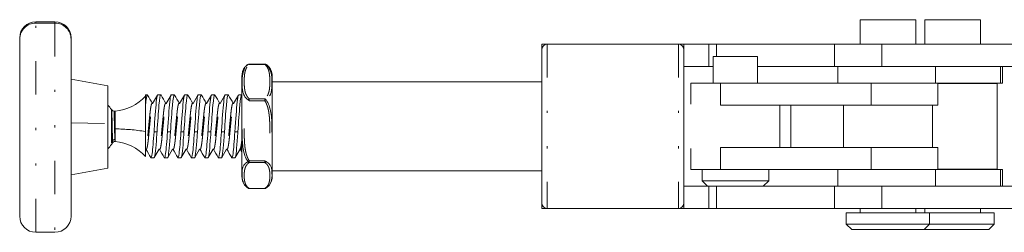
# Model space of a CAD drawing. Header units: millimetres. Extents: x 71 to 466, y 113 to 328.
# Tile 1 of 6: x 71 to 159, y 141 to 160. Entities that reach past the tile are written whole.
import ezdxf

# ---------------------------------------------------------------- set-up
doc = ezdxf.new("R2010")
doc.units = ezdxf.units.MM
doc.header["$MEASUREMENT"] = 0
doc.linetypes.add('DASHEDBIDOT', pattern=[12.4, 3, -3, 0.2, -3, 0.2, -3])
doc.layers.add('Layer0000', color=7, linetype='Continuous', lineweight=20)

msp = doc.modelspace()

# ---------------------------------------------------------------- linework, layer by layer
at = {"layer": 'Layer0000', "color": 7, "linetype": 'Continuous', "lineweight": 20}
for p, q in [((146.368, 157.525), (146.368, 159.725)), ((146.368, 159.725), (149.686, 159.725)), ((149.686, 159.725), (151.368, 159.725)), ((151.368, 157.525), (151.368, 159.725)), ((152.197, 157.525), (152.197, 159.725)), ((152.197, 159.725), (154.697, 159.725)), ((154.697, 159.725), (157.197, 159.725)), ((157.197, 157.525), (157.197, 159.725)), ((73.861, 159.54), (72.137, 159.54)), ((70.686, 158.089), (70.686, 157.986)), ((70.686, 157.986), (70.686, 142.034)), ((75.312, 158.089), (75.312, 157.986)), ((75.312, 142.034), (75.312, 157.986)), ((118.197, 157.525), (117.697, 157.525)), ((117.697, 157.525), (117.697, 157.025)), ((117.697, 157.025), (117.697, 143.225)), ((118.197, 157.525), (129.997, 157.525)), ((130.497, 157.525), (129.997, 157.525)), ((132.746, 157.525), (130.497, 157.525)), ((130.497, 157.525), (130.497, 157.025)), ((130.497, 157.025), (130.497, 143.225)), ((133.445, 157.525), (132.746, 157.525)), ((144.068, 157.525), (133.445, 157.525)), ((144.068, 157.525), (144.068, 155.525)), ((144.068, 157.525), (148.307, 157.525)), ((148.307, 157.525), (171.969, 157.525)), ((133.129, 156.425), (133.129, 154.025)), ((133.129, 156.425), (137.129, 156.425)), ((137.129, 156.425), (137.129, 154.025)), ((91.364, 155.733), (92.751, 155.733)), ((132.746, 155.525), (130.497, 155.525)), ((133.129, 155.525), (132.746, 155.525)), ((144.068, 155.525), (137.129, 155.525)), ((148.307, 155.525), (144.068, 155.525)), ((144.368, 154.025), (144.368, 155.525)), ((171.969, 155.525), (148.307, 155.525)), ((159.197, 154.025), (159.197, 155.525)), ((75.312, 154.36), (78.614, 153.778)), ((90.686, 154.606), (90.686, 146.075)), ((93.429, 146.075), (93.429, 154.606)), ((78.614, 150.377), (78.614, 153.778)), ((117.697, 154.125), (93.429, 154.125)), ((131.129, 154.025), (131.129, 152.125)), ((133.799, 154.025), (131.129, 154.025)), ((147.372, 154.025), (133.799, 154.025)), ((153.164, 154.025), (147.372, 154.025)), ((147.372, 154.025), (153.164, 154.025)), ((153.164, 154.025), (158.994, 154.025)), ((153.368, 154.025), (153.368, 152.025)), ((153.368, 153.975), (158.697, 153.975)), ((157.197, 153.975), (157.197, 154.025)), ((158.697, 146.275), (158.697, 153.975)), ((158.994, 154.025), (159.197, 154.025)), ((82.178, 152.955), (82.007, 152.955)), ((82.007, 152.955), (82.007, 151.951)), ((83.098, 152.936), (82.658, 152.18)), ((83.392, 152.955), (83.12, 152.955)), ((84.312, 152.936), (83.872, 152.18)), ((84.606, 152.955), (84.334, 152.955)), ((85.526, 152.936), (85.086, 152.18)), ((85.82, 152.955), (85.548, 152.955)), ((86.74, 152.936), (86.3, 152.18)), ((87.034, 152.955), (86.762, 152.955)), ((87.954, 152.936), (87.514, 152.18)), ((88.248, 152.955), (87.976, 152.955)), ((89.168, 152.936), (88.728, 152.18)), ((89.462, 152.955), (89.19, 152.955)), ((90.382, 152.936), (89.942, 152.18)), ((90.676, 152.955), (90.404, 152.955)), ((78.954, 151.628), (78.972, 151.6)), ((82.007, 151.951), (82.007, 151.068)), ((147.372, 152.025), (133.799, 152.025)), ((139.129, 152.025), (139.129, 150.125)), ((140.129, 148.225), (140.129, 152.025)), ((144.868, 152.025), (144.868, 148.225)), ((153.368, 152.025), (147.372, 152.025)), ((152.868, 152.025), (152.868, 148.225)), ((79.256, 151.489), (79.181, 151.489)), ((82.007, 151.068), (82.007, 149.655)), ((78.614, 146.345), (78.614, 150.377)), ((139.129, 150.125), (139.129, 148.225)), ((82.007, 149.655), (82.007, 147.406)), ((79.288, 148.76), (79.272, 148.761)), ((82.007, 148.029), (82.029, 148.067)), ((82.804, 147.312), (83.243, 148.067)), ((84.018, 147.312), (84.457, 148.067)), ((85.232, 147.312), (85.671, 148.067)), ((86.446, 147.312), (86.885, 148.067)), ((87.66, 147.312), (88.1, 148.067)), ((88.874, 147.312), (89.314, 148.067)), ((90.088, 147.312), (90.528, 148.067)), ((131.129, 146.225), (131.129, 148.125)), ((133.799, 148.225), (147.372, 148.225)), ((147.372, 148.225), (153.368, 148.225)), ((153.368, 146.225), (153.368, 148.225)), ((82.785, 147.295), (82.513, 147.295)), ((83.999, 147.295), (83.727, 147.295)), ((85.213, 147.295), (84.941, 147.295)), ((86.427, 147.295), (86.155, 147.295)), ((87.641, 147.295), (87.369, 147.295)), ((88.855, 147.295), (88.583, 147.295)), ((90.069, 147.295), (89.797, 147.295)), ((90.553, 148.063), (90.686, 147.836)), ((75.312, 145.763), (78.614, 146.345)), ((90.686, 145.645), (90.686, 146.075)), ((117.697, 146.125), (93.429, 146.125)), ((93.429, 146.075), (93.429, 145.645)), ((131.129, 146.225), (133.799, 146.225)), ((132.129, 146.225), (132.129, 145.225)), ((133.799, 146.225), (147.372, 146.225)), ((138.129, 146.225), (138.129, 145.225)), ((144.368, 144.725), (144.368, 146.225)), ((147.372, 146.225), (153.164, 146.225)), ((147.372, 146.225), (153.164, 146.225)), ((153.164, 146.225), (158.994, 146.225)), ((153.368, 146.275), (158.697, 146.275)), ((157.197, 146.225), (157.197, 146.275)), ((158.994, 146.225), (159.197, 146.225)), ((159.197, 144.725), (159.197, 146.225)), ((132.629, 144.725), (130.497, 144.725)), ((132.129, 145.225), (132.629, 144.725)), ((132.129, 145.225), (138.129, 145.225)), ((132.629, 144.725), (137.629, 144.725)), ((138.129, 145.225), (137.629, 144.725)), ((144.068, 144.725), (137.629, 144.725)), ((144.068, 142.725), (144.068, 144.725)), ((148.307, 144.725), (144.068, 144.725)), ((171.969, 144.725), (148.307, 144.725)), ((91.364, 144.518), (92.751, 144.518)), ((117.697, 143.225), (117.697, 142.725)), ((130.497, 143.225), (130.497, 142.725)), ((118.197, 142.725), (117.697, 142.725)), ((118.197, 142.725), (129.997, 142.725)), ((130.497, 142.725), (129.997, 142.725)), ((132.746, 142.725), (130.497, 142.725)), ((133.445, 142.725), (132.746, 142.725)), ((144.068, 142.725), (133.445, 142.725)), ((144.068, 142.725), (148.307, 142.725)), ((145.118, 142.325), (145.118, 141.325)), ((145.118, 142.325), (150.095, 142.325)), ((146.368, 142.325), (146.368, 142.725)), ((148.307, 142.725), (171.969, 142.725)), ((150.095, 142.325), (152.618, 142.325)), ((151.368, 142.325), (151.368, 142.725)), ((152.197, 142.325), (152.197, 142.725)), ((152.618, 142.325), (152.618, 141.325)), ((152.618, 142.325), (154.697, 142.325)), ((154.697, 142.325), (158.447, 142.325)), ((157.197, 142.325), (157.197, 142.725)), ((158.447, 142.325), (158.447, 141.325)), ((145.118, 141.325), (145.618, 140.825)), ((145.118, 141.325), (150.095, 141.325)), ((150.095, 141.325), (152.618, 141.325)), ((152.618, 141.325), (152.118, 140.825)), ((152.618, 141.325), (154.697, 141.325)), ((154.697, 141.325), (158.447, 141.325)), ((158.447, 141.325), (157.947, 140.825)), ((73.861, 140.583), (72.137, 140.583)), ((145.618, 140.825), (149.931, 140.825)), ((149.931, 140.825), (152.118, 140.825)), ((152.118, 140.825), (154.697, 140.825)), ((154.697, 140.825), (157.947, 140.825))]:
    msp.add_line(p, q, dxfattribs=at)
at = {"layer": 'Layer0000', "color": 251, "linetype": 'DASHEDBIDOT', "lineweight": 5, "true_color": 0x606060}
for p, q in [((72.137, 159.54), (72.137, 159.419)), ((72.137, 140.583), (72.137, 159.419)), ((73.861, 159.419), (72.137, 159.419)), ((73.861, 159.419), (73.861, 159.54)), ((73.861, 159.419), (73.861, 140.583)), ((118.197, 157.525), (118.197, 142.725)), ((129.997, 157.525), (129.997, 142.725)), ((132.746, 157.525), (132.746, 155.525)), ((133.445, 157.525), (133.445, 156.425)), ((148.307, 157.525), (148.307, 155.525)), ((91.26, 155.703), (91.249, 155.694)), ((91.364, 155.698), (91.364, 155.733)), ((91.364, 155.698), (92.751, 155.698)), ((92.751, 155.698), (92.751, 155.733)), ((92.866, 155.694), (92.854, 155.703)), ((153.164, 154.025), (153.164, 155.525)), ((158.994, 154.025), (158.994, 155.525)), ((133.799, 154.025), (133.799, 152.025)), ((147.372, 154.025), (147.372, 152.025)), ((92.751, 152.607), (91.364, 152.607)), ((91.364, 152.43), (91.364, 152.607)), ((92.751, 152.43), (92.751, 152.607)), ((78.954, 151.628), (78.954, 148.495)), ((91.364, 152.43), (92.751, 152.43)), ((79.042, 148.824), (78.972, 151.6)), ((79.256, 149.89), (79.256, 151.489)), ((79.288, 151.49), (79.288, 149.889)), ((75.312, 150.427), (78.614, 150.377)), ((79.288, 149.889), (79.256, 149.89)), ((79.256, 148.932), (79.256, 149.89)), ((79.288, 149.889), (79.288, 148.76)), ((82.78, 149.636), (83.052, 149.636)), ((83.994, 149.636), (84.266, 149.636)), ((85.208, 149.636), (85.48, 149.636)), ((86.422, 149.636), (86.694, 149.636)), ((87.636, 149.636), (87.908, 149.636)), ((88.85, 149.636), (89.122, 149.636)), ((90.064, 149.636), (90.336, 149.636)), ((79.046, 148.64), (79.042, 148.824)), ((79.272, 148.761), (79.256, 148.932)), ((133.799, 146.225), (133.799, 148.225)), ((147.372, 146.225), (147.372, 148.225)), ((92.751, 147.019), (91.364, 147.019)), ((91.364, 146.858), (91.364, 147.019)), ((91.364, 146.858), (92.751, 146.858)), ((92.751, 146.858), (92.751, 147.019)), ((153.164, 144.725), (153.164, 146.225)), ((158.994, 144.725), (158.994, 146.225)), ((92.751, 144.537), (91.364, 144.537)), ((91.364, 144.518), (91.364, 144.537)), ((92.751, 144.518), (92.751, 144.537)), ((132.746, 144.725), (132.746, 142.725)), ((133.445, 144.725), (133.445, 142.725)), ((148.307, 142.725), (148.307, 144.725))]:
    msp.add_line(p, q, dxfattribs=at)
at = {"layer": 'Layer0000', "color": 7, "linetype": 'Continuous', "lineweight": 20}
for centre, radius, start, end in [((72.137, 158.089), 1.451, 90, 180), ((73.861, 158.089), 1.451, 0, 90), ((118.197, 157.025), 0.5, 90, 180), ((129.997, 157.025), 0.5, 0, 90), ((92.057, 154.606), 1.371, 142.169, 180), ((91.832, 154.776), 1.089, 121.68101, 141.99097), ((91.364, 155.537), 0.196, 90, 121.98028), ((92.751, 155.537), 0.196, 58.01985, 90), ((92.282, 154.776), 1.089, 38.00805, 58.31916), ((92.057, 154.606), 1.371, 0, 37.8311), ((78.924, 155.628), 4.154, 275.02646, 317.91945), ((82.171, 152.928), 0.0279, 22.90204, 79.29936), ((412.238, 344.534), 381.622, 210.13598, 210.2662), ((83.125, 152.925), 0.0307, 102.52593, 159.7504), ((83.385, 152.928), 0.0278, 22.73819, 79.26969), ((413.452, 344.534), 381.623, 210.13598, 210.2662), ((84.339, 152.925), 0.0307, 102.52593, 159.7504), ((84.599, 152.928), 0.0278, 22.73818, 79.26969), ((414.666, 344.534), 381.622, 210.13598, 210.2662), ((85.553, 152.925), 0.0307, 102.52592, 159.75039), ((85.813, 152.928), 0.0278, 22.73819, 79.26969), ((415.88, 344.534), 381.623, 210.13598, 210.2662), ((86.767, 152.925), 0.0307, 102.52593, 159.7504), ((87.027, 152.928), 0.0278, 22.73819, 79.26969), ((417.094, 344.534), 381.622, 210.13598, 210.2662), ((87.981, 152.925), 0.0307, 102.52592, 159.75039), ((88.241, 152.928), 0.0278, 22.73818, 79.26969), ((418.309, 344.534), 381.623, 210.13598, 210.2662), ((89.195, 152.925), 0.0307, 102.52593, 159.7504), ((89.455, 152.928), 0.0278, 22.73819, 79.26969), ((419.522, 344.534), 381.623, 210.13598, 210.2662), ((90.409, 152.925), 0.0307, 102.52592, 159.75039), ((90.673, 152.938), 0.0175, 43.91292, 86.81685), ((76.657, 150.061), 2.78, 34.30145, 45.26172), ((82.649, 152.213), 0.0284, 232.47452, 296.12589), ((83.863, 152.213), 0.0284, 232.47454, 296.12591), ((85.077, 152.213), 0.0284, 232.47452, 296.12589), ((86.291, 152.213), 0.0284, 232.47455, 296.1259), ((87.505, 152.213), 0.0284, 232.47452, 296.12588), ((88.719, 152.213), 0.0284, 232.47454, 296.12588), ((89.934, 152.213), 0.0284, 232.47453, 296.1259), ((79.181, 151.739), 0.25, 213.61713, 270), ((79.256, 151.852), 0.363, 270, 275.02646), ((76.657, 150.061), 2.78, 314.73828, 325.69855), ((76.657, 150.061), 2.78, 325.69855, 329.23919), ((79.261, 148.512), 0.25, 87.48521, 149.2308), ((78.924, 144.622), 4.154, 42.08055, 84.97354), ((82.042, 148.04), 0.0267, 55.36194, 125.52431), ((83.256, 148.04), 0.0267, 55.40309, 125.46776), ((84.47, 148.04), 0.0267, 55.40307, 125.46777), ((85.684, 148.04), 0.0267, 55.40309, 125.46776), ((86.898, 148.04), 0.0267, 55.40307, 125.46777), ((88.112, 148.04), 0.0267, 55.40307, 125.46776), ((89.326, 148.04), 0.0267, 55.40306, 125.46776), ((90.54, 148.04), 0.0267, 55.40307, 125.46781), ((-209.015, -22.077), 337.149, 30.16044, 30.30768), ((82.518, 147.325), 0.0307, 200.2496, 257.47407), ((82.778, 147.323), 0.0278, 280.73031, 337.26182), ((-207.766, -22.056), 337.109, 30.16044, 30.30773), ((83.732, 147.325), 0.0307, 200.2496, 257.47407), ((83.992, 147.323), 0.0278, 280.73031, 337.26181), ((-206.552, -22.056), 337.109, 30.16044, 30.30773), ((84.946, 147.325), 0.0307, 200.2496, 257.47407), ((85.206, 147.323), 0.0278, 280.73031, 337.26182), ((-205.338, -22.056), 337.109, 30.16044, 30.30773), ((86.16, 147.325), 0.0307, 200.2496, 257.47407), ((86.42, 147.323), 0.0278, 280.73031, 337.26181), ((-204.124, -22.056), 337.109, 30.16044, 30.30773), ((87.374, 147.325), 0.0307, 200.2496, 257.47407), ((87.634, 147.323), 0.0278, 280.73031, 337.26182), ((-202.91, -22.057), 337.109, 30.16044, 30.30773), ((88.588, 147.325), 0.0307, 200.2496, 257.47407), ((88.848, 147.323), 0.0278, 280.73031, 337.26181), ((-201.696, -22.056), 337.108, 30.16044, 30.30773), ((89.802, 147.325), 0.0307, 200.2496, 257.47407), ((90.062, 147.323), 0.0278, 280.73031, 337.26182), ((92.057, 145.645), 1.371, 180, 217.831), ((92.057, 145.645), 1.371, 322.1689, 360), ((91.832, 145.475), 1.089, 218.00904, 238.31899), ((91.364, 144.714), 0.196, 238.01971, 270), ((92.751, 144.714), 0.196, 270, 301.98016), ((92.282, 145.475), 1.089, 301.68085, 321.9919), ((118.197, 143.225), 0.5, 180, 270), ((129.997, 143.225), 0.5, 270, 0), ((72.137, 142.034), 1.451, 180, 270), ((73.861, 142.034), 1.451, 270, 360)]:
    msp.add_arc(centre, radius, start, end, dxfattribs=at)
at = {"layer": 'Layer0000', "color": 251, "linetype": 'DASHEDBIDOT', "lineweight": 5, "true_color": 0x606060}
for centre, radius, start, end in [((72.128, 157.977), 1.442, 89.63418, 179.62945), ((73.87, 157.977), 1.442, 0.37055, 90.36582), ((91.817, 154.79), 1.068, 122.18786, 141.40484), ((91.31, 155.581), 0.129, 65.01397, 118.3587), ((92.805, 155.581), 0.129, 61.64131, 114.98605), ((92.273, 154.762), 1.105, 38.60975, 57.50116), ((91.466, 152.364), 0.264, 112.62153, 145.30848), ((92.646, 154.322), 2.285, 232.30607, 235.88386), ((92.649, 152.364), 0.264, 34.69271, 67.37727), ((91.469, 154.322), 2.285, 304.11616, 307.69396), ((-2289.44, 80.29), 2369.69, 1.659877, 1.721736), ((79.224, 133.232), 16.657, 80.38215, 89.78067), ((79.253, 148.671), 0.26, 89.23661, 144.08056), ((87.221, 149.121), 3.471, 342.31491, 356.73419), ((90.213, 148.688), 2.027, 300.70373, 304.58267), ((91.433, 147.07), 0.223, 214.09699, 251.91034), ((93.901, 148.688), 2.027, 235.41735, 239.29627), ((92.681, 147.07), 0.223, 288.08764, 325.90504), ((91.811, 146.075), 1.125, 180.00941, 192.01713), ((92.351, 145.707), 1.646, 175.3246, 213.27634), ((91.761, 145.707), 1.649, 326.77233, 4.64836), ((92.304, 146.075), 1.125, 347.98287, 359.99059), ((91.324, 144.657), 0.127, 239.64043, 288.32969), ((92.791, 144.657), 0.127, 251.67031, 300.35957)]:
    msp.add_arc(centre, radius, start, end, dxfattribs=at)
for points, degree, knots in [([(91.249, 152.514), (90.782, 152.839), (90.727, 153.386), (90.702, 154.184), (90.712, 154.709), (90.914, 155.299), (91.035, 155.52), (91.249, 155.694)], 3, [0, 0, 0, 0, 0.435971, 0.435971, 0.800693, 0.800693, 1, 1, 1, 1]), ([(91.364, 152.607), (91.189, 152.752), (91.084, 152.971), (91.003, 153.141), (90.96, 153.363), (90.928, 153.533), (90.914, 153.758), (90.903, 153.937), (90.903, 154.371), (90.914, 154.55), (90.928, 154.775), (90.961, 154.946), (91.004, 155.167), (91.085, 155.335), (91.19, 155.553), (91.364, 155.698)], 2, [0, 0, 0, 0.125, 0.125, 0.25, 0.25, 0.375, 0.375, 0.5, 0.625, 0.625, 0.75, 0.75, 0.875, 0.875, 1, 1, 1]), ([(92.751, 155.698), (92.925, 155.553), (93.03, 155.334), (93.112, 155.164), (93.154, 154.942), (93.187, 154.772), (93.201, 154.547), (93.212, 154.368), (93.212, 153.934), (93.201, 153.755), (93.187, 153.53), (93.154, 153.359), (93.111, 153.138), (93.03, 152.969), (92.925, 152.752), (92.751, 152.607)], 2, [0, 0, 0, 0.125, 0.125, 0.25, 0.25, 0.375, 0.375, 0.5, 0.625, 0.625, 0.75, 0.75, 0.875, 0.875, 1, 1, 1]), ([(92.866, 155.694), (93.333, 155.312), (93.387, 154.679), (93.412, 153.858), (93.404, 153.368), (93.201, 152.852), (93.08, 152.663), (92.866, 152.514)], 3, [0, 0, 0, 0, 0.442191, 0.442191, 0.803331, 0.803331, 1, 1, 1, 1]), ([(91.249, 146.945), (90.782, 147.566), (90.727, 148.605), (90.702, 150.022), (90.711, 150.907), (90.914, 151.874), (91.035, 152.232), (91.249, 152.514)], 3, [0, 0, 0, 0, 0.439617, 0.439617, 0.802341, 0.802341, 1, 1, 1, 1]), ([(92.866, 152.514), (93.332, 151.898), (93.387, 150.869), (93.413, 149.45), (93.403, 148.56), (93.201, 147.589), (93.079, 147.229), (92.866, 146.945)], 3, [0, 0, 0, 0, 0.438425, 0.438425, 0.801648, 0.801648, 1, 1, 1, 1]), ([(91.364, 147.019), (91.189, 147.273), (91.084, 147.656), (91.003, 147.953), (90.96, 148.341), (90.928, 148.641), (90.914, 149.033), (90.903, 149.348), (90.903, 150.107), (90.914, 150.421), (90.928, 150.814), (90.961, 151.114), (91.004, 151.501), (91.085, 151.796), (91.19, 152.177), (91.364, 152.43)], 2, [0, 0, 0, 0.125, 0.125, 0.25, 0.25, 0.375, 0.375, 0.5, 0.625, 0.625, 0.75, 0.75, 0.875, 0.875, 1, 1, 1]), ([(92.751, 152.43), (92.925, 152.176), (93.03, 151.793), (93.112, 151.496), (93.154, 151.108), (93.187, 150.808), (93.201, 150.416), (93.212, 150.101), (93.212, 149.343), (93.201, 149.028), (93.187, 148.635), (93.154, 148.336), (93.111, 147.948), (93.03, 147.653), (92.925, 147.272), (92.751, 147.019)], 2, [0, 0, 0, 0.125, 0.125, 0.25, 0.25, 0.375, 0.375, 0.5, 0.625, 0.625, 0.75, 0.75, 0.875, 0.875, 1, 1, 1]), ([(90.711, 145.841), (90.711, 146.146), (90.732, 146.514), (91.058, 146.83), (91.141, 146.891), (91.249, 146.945)], 3, [0, 0, 0, 0, 0.800803, 0.800803, 1, 1, 1, 1]), ([(91.364, 144.537), (91.187, 144.647), (91.082, 144.814), (91.002, 144.941), (90.96, 145.106), (90.928, 145.234), (90.914, 145.402), (90.903, 145.537), (90.903, 145.862), (90.914, 145.997), (90.928, 146.165), (90.961, 146.294), (91.004, 146.459), (91.084, 146.585), (91.19, 146.749), (91.364, 146.858)], 2, [0, 0, 0, 0.125, 0.125, 0.25, 0.25, 0.375, 0.375, 0.5, 0.625, 0.625, 0.75, 0.75, 0.875, 0.875, 1, 1, 1]), ([(92.751, 146.858), (92.927, 146.747), (93.033, 146.58), (93.113, 146.454), (93.155, 146.289), (93.187, 146.161), (93.201, 145.993), (93.212, 145.858), (93.212, 145.533), (93.201, 145.398), (93.187, 145.23), (93.154, 145.101), (93.111, 144.936), (93.03, 144.81), (92.925, 144.646), (92.751, 144.537)], 2, [0, 0, 0, 0.125, 0.125, 0.25, 0.25, 0.375, 0.375, 0.5, 0.625, 0.625, 0.75, 0.75, 0.875, 0.875, 1, 1, 1]), ([(92.866, 146.945), (93.332, 146.711), (93.387, 146.316), (93.403, 145.942), (93.404, 145.892), (93.404, 145.841)], 3, [0, 0, 0, 0, 0.868363, 0.868363, 1, 1, 1, 1])]:
    msp.add_open_spline(points, degree=degree, knots=knots, dxfattribs=at)
at = {"layer": 'Layer0000', "color": 7, "linetype": 'Continuous', "lineweight": 20}
msp.add_open_spline([(82.007, 151.951), (82.062, 152.594), (82.12, 152.956), (82.176, 152.955)], degree=3, dxfattribs=at)
for points, knots in [([(83.096, 152.936), (83.069, 152.889), (83.041, 152.756), (82.941, 152.014), (82.883, 151.084), (82.801, 149.935), (82.791, 149.785), (82.78, 149.636)], [0.4818278, 0.4818278, 0.4818278, 0.4818278, 0.6201125, 0.6201125, 0.9501909, 0.9501909, 1, 1, 1, 1]), ([(83.052, 149.636), (83.112, 150.493), (83.17, 151.372), (83.28, 152.621), (83.336, 152.956), (83.39, 152.955)], [0, 0, 0, 0, 0.2877945, 0.2877945, 0.5557782, 0.5557782, 0.5557782, 0.5557782]), ([(84.31, 152.936), (84.283, 152.889), (84.255, 152.756), (84.155, 152.014), (84.097, 151.084), (84.015, 149.935), (84.005, 149.785), (83.994, 149.636)], [0.4818278, 0.4818278, 0.4818278, 0.4818278, 0.6201125, 0.6201125, 0.9501909, 0.9501909, 1, 1, 1, 1]), ([(84.266, 149.636), (84.326, 150.493), (84.384, 151.372), (84.494, 152.621), (84.55, 152.956), (84.604, 152.955)], [0, 0, 0, 0, 0.2877945, 0.2877945, 0.5557782, 0.5557782, 0.5557782, 0.5557782]), ([(85.524, 152.936), (85.497, 152.889), (85.469, 152.756), (85.369, 152.014), (85.311, 151.084), (85.229, 149.935), (85.219, 149.785), (85.208, 149.636)], [0.4818278, 0.4818278, 0.4818278, 0.4818278, 0.6201125, 0.6201125, 0.9501909, 0.9501909, 1, 1, 1, 1]), ([(85.48, 149.636), (85.54, 150.493), (85.598, 151.372), (85.708, 152.621), (85.764, 152.956), (85.818, 152.955)], [0, 0, 0, 0, 0.2877945, 0.2877945, 0.5557782, 0.5557782, 0.5557782, 0.5557782]), ([(86.738, 152.936), (86.711, 152.889), (86.683, 152.756), (86.583, 152.014), (86.525, 151.084), (86.443, 149.935), (86.433, 149.785), (86.422, 149.636)], [0.4818278, 0.4818278, 0.4818278, 0.4818278, 0.6201125, 0.6201125, 0.9501909, 0.9501909, 1, 1, 1, 1]), ([(86.694, 149.636), (86.754, 150.493), (86.812, 151.372), (86.922, 152.621), (86.978, 152.956), (87.032, 152.955)], [0, 0, 0, 0, 0.2877945, 0.2877945, 0.5557782, 0.5557782, 0.5557782, 0.5557782]), ([(87.952, 152.936), (87.925, 152.889), (87.897, 152.756), (87.797, 152.014), (87.739, 151.084), (87.657, 149.935), (87.647, 149.785), (87.636, 149.636)], [0.4818278, 0.4818278, 0.4818278, 0.4818278, 0.6201125, 0.6201125, 0.9501909, 0.9501909, 1, 1, 1, 1]), ([(87.908, 149.636), (87.968, 150.493), (88.026, 151.372), (88.136, 152.621), (88.192, 152.956), (88.246, 152.955)], [0, 0, 0, 0, 0.2877945, 0.2877945, 0.5557782, 0.5557782, 0.5557782, 0.5557782]), ([(89.166, 152.936), (89.139, 152.889), (89.111, 152.756), (89.011, 152.014), (88.953, 151.084), (88.871, 149.935), (88.861, 149.785), (88.85, 149.636)], [0.4818278, 0.4818278, 0.4818278, 0.4818278, 0.6201125, 0.6201125, 0.9501909, 0.9501909, 1, 1, 1, 1]), ([(89.122, 149.636), (89.182, 150.493), (89.24, 151.372), (89.35, 152.621), (89.406, 152.956), (89.46, 152.955)], [0, 0, 0, 0, 0.2877945, 0.2877945, 0.5557782, 0.5557782, 0.5557782, 0.5557782]), ([(90.38, 152.936), (90.353, 152.889), (90.325, 152.756), (90.225, 152.014), (90.167, 151.084), (90.085, 149.935), (90.075, 149.785), (90.064, 149.636)], [0.4818278, 0.4818278, 0.4818278, 0.4818278, 0.6201125, 0.6201125, 0.9501909, 0.9501909, 1, 1, 1, 1]), ([(90.336, 149.636), (90.396, 150.493), (90.454, 151.372), (90.564, 152.621), (90.621, 152.956), (90.674, 152.955)], [0, 0, 0, 0, 0.2877945, 0.2877945, 0.5557782, 0.5557782, 0.5557782, 0.5557782]), ([(82.78, 149.636), (82.722, 148.804), (82.671, 148.081), (82.575, 147.418), (82.543, 147.295), (82.511, 147.295)], [0, 0, 0, 0, 0.2790821, 0.2790821, 0.4439905, 0.4439905, 0.4439905, 0.4439905]), ([(82.804, 147.312), (82.874, 147.428), (82.949, 148.159), (83.03, 149.328), (83.041, 149.481), (83.052, 149.636)], [0.5899695, 0.5899695, 0.5899695, 0.5899695, 0.9477834, 0.9477834, 1, 1, 1, 1]), ([(83.994, 149.636), (83.936, 148.804), (83.885, 148.081), (83.789, 147.418), (83.757, 147.295), (83.725, 147.295)], [0, 0, 0, 0, 0.2790821, 0.2790821, 0.4439905, 0.4439905, 0.4439905, 0.4439905]), ([(84.018, 147.312), (84.089, 147.428), (84.163, 148.159), (84.244, 149.328), (84.255, 149.481), (84.266, 149.636)], [0.5899695, 0.5899695, 0.5899695, 0.5899695, 0.9477834, 0.9477834, 1, 1, 1, 1]), ([(85.208, 149.636), (85.15, 148.804), (85.099, 148.081), (85.003, 147.418), (84.971, 147.295), (84.939, 147.295)], [0, 0, 0, 0, 0.2790821, 0.2790821, 0.4439905, 0.4439905, 0.4439905, 0.4439905]), ([(85.232, 147.312), (85.303, 147.428), (85.377, 148.159), (85.458, 149.328), (85.469, 149.481), (85.48, 149.636)], [0.5899695, 0.5899695, 0.5899695, 0.5899695, 0.9477834, 0.9477834, 1, 1, 1, 1]), ([(86.422, 149.636), (86.364, 148.804), (86.313, 148.081), (86.217, 147.418), (86.185, 147.295), (86.153, 147.295)], [0, 0, 0, 0, 0.2790821, 0.2790821, 0.4439905, 0.4439905, 0.4439905, 0.4439905]), ([(86.446, 147.312), (86.517, 147.428), (86.591, 148.159), (86.672, 149.328), (86.683, 149.481), (86.694, 149.636)], [0.5899695, 0.5899695, 0.5899695, 0.5899695, 0.9477834, 0.9477834, 1, 1, 1, 1]), ([(87.636, 149.636), (87.578, 148.804), (87.527, 148.081), (87.431, 147.418), (87.399, 147.295), (87.367, 147.295)], [0, 0, 0, 0, 0.2790821, 0.2790821, 0.4439905, 0.4439905, 0.4439905, 0.4439905]), ([(87.66, 147.312), (87.731, 147.428), (87.805, 148.159), (87.886, 149.328), (87.897, 149.481), (87.908, 149.636)], [0.5899695, 0.5899695, 0.5899695, 0.5899695, 0.9477834, 0.9477834, 1, 1, 1, 1]), ([(88.85, 149.636), (88.792, 148.804), (88.741, 148.081), (88.646, 147.418), (88.613, 147.295), (88.581, 147.295)], [0, 0, 0, 0, 0.2790821, 0.2790821, 0.4439905, 0.4439905, 0.4439905, 0.4439905]), ([(88.874, 147.312), (88.945, 147.428), (89.019, 148.159), (89.1, 149.328), (89.111, 149.481), (89.122, 149.636)], [0.5899695, 0.5899695, 0.5899695, 0.5899695, 0.9477834, 0.9477834, 1, 1, 1, 1]), ([(90.064, 149.636), (90.006, 148.804), (89.955, 148.081), (89.86, 147.418), (89.827, 147.295), (89.795, 147.295)], [0, 0, 0, 0, 0.2790821, 0.2790821, 0.4439905, 0.4439905, 0.4439905, 0.4439905]), ([(90.088, 147.312), (90.159, 147.428), (90.234, 148.159), (90.314, 149.328), (90.325, 149.481), (90.336, 149.636)], [0.5899695, 0.5899695, 0.5899695, 0.5899695, 0.9477834, 0.9477834, 1, 1, 1, 1])]:
    msp.add_open_spline(points, degree=3, knots=knots, dxfattribs=at)
at = {"layer": 'Layer0000', "color": 251, "linetype": 'DASHEDBIDOT', "lineweight": 5, "true_color": 0x606060}
for points, weights, knots in [([(82.633, 152.189), (82.629, 152.195), (82.625, 152.199), (82.524, 152.305), (82.423, 151.321), (82.322, 150.337), (82.221, 149.247), (82.127, 148.234), (82.029, 148.067)], [0.989377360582, 0.99445955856, 1, 0.866025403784, 1, 0.866025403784, 1, 0.874193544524, 0.984659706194], [0.510460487, 0.510460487, 0.510460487, 0.510593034, 0.510593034, 0.513798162, 0.513798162, 0.51700329, 0.51700329, 0.520013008, 0.520013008, 0.520013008]), ([(82.055, 148.063), (82.077, 148.031), (82.097, 148.052), (82.198, 148.158), (82.299, 149.247), (82.4, 150.337), (82.502, 151.321), (82.576, 152.04), (82.658, 152.18)], [0.954176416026, 0.970665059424, 1, 0.866025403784, 1, 0.866025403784, 1, 0.898440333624, 0.950855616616], [0.012118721, 0.012118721, 0.012118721, 0.012820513, 0.012820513, 0.016025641, 0.016025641, 0.019230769, 0.019230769, 0.021660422, 0.021660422, 0.021660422]), ([(83.847, 152.189), (83.843, 152.195), (83.839, 152.199), (83.738, 152.305), (83.637, 151.321), (83.536, 150.337), (83.435, 149.247), (83.341, 148.234), (83.243, 148.067)], [0.9893773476, 0.994459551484, 1, 0.866025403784, 1, 0.866025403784, 1, 0.874193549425, 0.984659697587], [0.491229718, 0.491229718, 0.491229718, 0.491362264, 0.491362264, 0.494567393, 0.494567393, 0.497772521, 0.497772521, 0.500782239, 0.500782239, 0.500782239]), ([(83.27, 148.062), (83.292, 148.031), (83.311, 148.052), (83.412, 148.158), (83.513, 149.247), (83.614, 150.337), (83.716, 151.321), (83.79, 152.04), (83.872, 152.18)], [0.954781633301, 0.971199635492, 1, 0.866025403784, 1, 0.866025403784, 1, 0.89844032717, 0.950855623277], [0.031362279, 0.031362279, 0.031362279, 0.032051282, 0.032051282, 0.03525641, 0.03525641, 0.038461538, 0.038461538, 0.040891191, 0.040891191, 0.040891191]), ([(85.061, 152.189), (85.057, 152.195), (85.053, 152.199), (84.952, 152.305), (84.851, 151.321), (84.75, 150.337), (84.649, 149.247), (84.555, 148.234), (84.457, 148.067)], [0.989377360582, 0.99445955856, 1, 0.866025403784, 1, 0.866025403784, 1, 0.874193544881, 0.984659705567], [0.471998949, 0.471998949, 0.471998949, 0.472131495, 0.472131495, 0.475336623, 0.475336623, 0.478541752, 0.478541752, 0.48155147, 0.48155147, 0.48155147]), ([(84.484, 148.062), (84.506, 148.031), (84.525, 148.052), (84.626, 148.158), (84.727, 149.247), (84.829, 150.337), (84.93, 151.321), (85.004, 152.04), (85.086, 152.18)], [0.954781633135, 0.971199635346, 1, 0.866025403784, 1, 0.866025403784, 1, 0.898440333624, 0.950855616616], [0.050593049, 0.050593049, 0.050593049, 0.051282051, 0.051282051, 0.054487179, 0.054487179, 0.057692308, 0.057692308, 0.06012196, 0.06012196, 0.06012196]), ([(86.275, 152.189), (86.271, 152.195), (86.268, 152.199), (86.166, 152.305), (86.065, 151.321), (85.964, 150.337), (85.863, 149.247), (85.769, 148.234), (85.671, 148.067)], [0.9893773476, 0.994459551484, 1, 0.866025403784, 1, 0.866025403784, 1, 0.874193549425, 0.984659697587], [0.452768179, 0.452768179, 0.452768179, 0.452900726, 0.452900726, 0.456105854, 0.456105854, 0.459310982, 0.459310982, 0.462320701, 0.462320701, 0.462320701]), ([(85.698, 148.062), (85.72, 148.031), (85.739, 148.052), (85.84, 148.158), (85.941, 149.247), (86.043, 150.337), (86.144, 151.321), (86.218, 152.04), (86.3, 152.18)], [0.954781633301, 0.971199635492, 1, 0.866025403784, 1, 0.866025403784, 1, 0.898440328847, 0.950855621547], [0.069823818, 0.069823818, 0.069823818, 0.070512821, 0.070512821, 0.073717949, 0.073717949, 0.076923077, 0.076923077, 0.07935273, 0.07935273, 0.07935273]), ([(87.489, 152.189), (87.485, 152.195), (87.482, 152.199), (87.38, 152.305), (87.279, 151.321), (87.178, 150.337), (87.077, 149.247), (86.983, 148.234), (86.885, 148.067)], [0.989377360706, 0.994459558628, 1, 0.866025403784, 1, 0.866025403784, 1, 0.874193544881, 0.984659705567], [0.43353741, 0.43353741, 0.43353741, 0.433669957, 0.433669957, 0.436875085, 0.436875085, 0.440080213, 0.440080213, 0.443089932, 0.443089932, 0.443089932]), ([(86.912, 148.062), (86.934, 148.031), (86.953, 148.052), (87.054, 148.158), (87.155, 149.247), (87.257, 150.337), (87.358, 151.321), (87.432, 152.04), (87.514, 152.18)], [0.954781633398, 0.971199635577, 1, 0.866025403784, 1, 0.866025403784, 1, 0.89844034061, 0.950855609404], [0.089054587, 0.089054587, 0.089054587, 0.08974359, 0.08974359, 0.092948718, 0.092948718, 0.096153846, 0.096153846, 0.098583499, 0.098583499, 0.098583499]), ([(88.703, 152.189), (88.699, 152.195), (88.696, 152.199), (88.594, 152.305), (88.493, 151.321), (88.392, 150.337), (88.291, 149.247), (88.197, 148.234), (88.1, 148.067)], [0.98937735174, 0.994459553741, 1, 0.866025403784, 1, 0.866025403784, 1, 0.874193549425, 0.984659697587], [0.414306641, 0.414306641, 0.414306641, 0.414439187, 0.414439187, 0.417644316, 0.417644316, 0.420849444, 0.420849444, 0.423859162, 0.423859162, 0.423859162]), ([(88.126, 148.062), (88.148, 148.031), (88.167, 148.052), (88.268, 148.158), (88.369, 149.247), (88.471, 150.337), (88.572, 151.321), (88.646, 152.04), (88.728, 152.18)], [0.954781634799, 0.971199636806, 1, 0.866025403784, 1, 0.866025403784, 1, 0.898440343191, 0.95085560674], [0.108285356, 0.108285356, 0.108285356, 0.108974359, 0.108974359, 0.112179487, 0.112179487, 0.115384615, 0.115384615, 0.117814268, 0.117814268, 0.117814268]), ([(89.917, 152.189), (89.913, 152.195), (89.91, 152.199), (89.808, 152.305), (89.707, 151.321), (89.606, 150.337), (89.505, 149.247), (89.411, 148.234), (89.314, 148.067)], [0.989377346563, 0.994459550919, 1, 0.866025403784, 1, 0.866025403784, 1, 0.874193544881, 0.984659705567], [0.395075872, 0.395075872, 0.395075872, 0.395208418, 0.395208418, 0.398413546, 0.398413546, 0.401618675, 0.401618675, 0.404628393, 0.404628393, 0.404628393]), ([(89.34, 148.062), (89.362, 148.031), (89.381, 148.052), (89.482, 148.158), (89.583, 149.247), (89.685, 150.337), (89.786, 151.321), (89.86, 152.04), (89.942, 152.18)], [0.954781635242, 0.971199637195, 1, 0.866025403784, 1, 0.866025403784, 1, 0.89844034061, 0.950855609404], [0.127516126, 0.127516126, 0.127516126, 0.128205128, 0.128205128, 0.131410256, 0.131410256, 0.134615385, 0.134615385, 0.137045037, 0.137045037, 0.137045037]), ([(90.554, 148.062), (90.576, 148.031), (90.595, 148.052), (90.637, 148.096), (90.686, 148.362)], [0.95478163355, 0.971199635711, 1, 0.939430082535, 0.933627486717], [0.146746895, 0.146746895, 0.146746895, 0.147435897, 0.147435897, 0.148884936, 0.148884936, 0.148884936])]:
    msp.add_rational_spline(points, weights, degree=2, knots=knots, dxfattribs=at)

doc.saveas('drawing.dxf')
